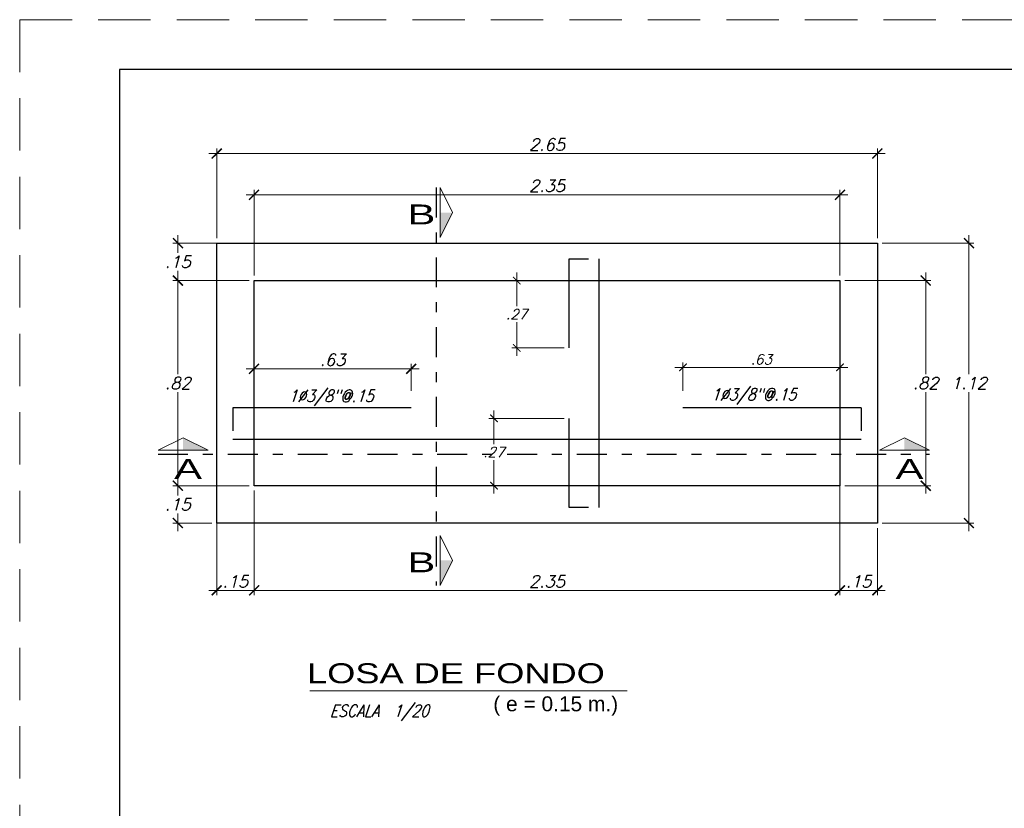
# Model space of a CAD drawing. Header units: metres. Extents: x -11 to 490, y -19 to 215.
# Tile 71 of 73: x 135.82 to 145.7, y 15.5 to 23.41. Entities that reach past the tile are written whole.
import ezdxf
from ezdxf.enums import TextEntityAlignment as Align

# ---------------------------------------------------------------- set-up
doc = ezdxf.new("R2010")
doc.units = ezdxf.units.M
for name, pattern in [('DASHDOT2', [0.5, 0.25, -0.125, 0, -0.125]), ('DASHED', [19.05, 12.7, -6.35]), ('HIDDEN', [0.375, 0.25, -0.125])]:
    doc.linetypes.add(name, pattern=pattern)
for name, color, linetype in [('Cimentación Corte', 2, 'Continuous'), ('DIAGRAMA', 2, 'Continuous'), ('FIERRO', 5, 'Continuous'), ('TABLEROS', 4, 'Continuous')]:
    doc.layers.add(name, color=color, linetype=linetype)
for name, color, linetype, lineweight in [('COTAS', 9, 'Continuous', 13), ('Layer4', 4, 'Continuous', 25), ('Textos', 7, 'Continuous', 0)]:
    doc.layers.add(name, color=color, linetype=linetype, lineweight=lineweight)
doc.layers.add('no se imprime', color=8, linetype='DASHED', plot=False)
doc.styles.add('ARIAL', font='arial.ttf', dxfattribs={"width": 0.95})
doc.styles.add('ARRIAL', font='arial.ttf', dxfattribs={"width": 1.5, "height": 0.08})
doc.styles.add('S', font='romans.shx', dxfattribs={"oblique": 15})
doc.styles.add('STYLE5', font='romans.shx', dxfattribs={"width": 0.8})
doc.dimstyles.new('1-25', dxfattribs={"dimtxt": 0.08, "dimasz": 0.09, "dimexe": 0.09, "dimexo": 0.15, "dimgap": 0.05, "dimtad": 1, "dimtih": 1, "dimtoh": 1, "dimlfac": 0.4, "dimzin": 4, "dimdsep": 46, "dimtxsty": 'S', "dimblk1": 'OBLIQUE', "dimblk2": 'OBLIQUE', "dimsah": 1, "dimcen": 0.06, "dimdle": 0.1, "dimclrd": 1, "dimclre": 1, "dimclrt": 3, "dimadec": 0, "dimazin": 0, "dimtfac": 1, "dimtix": 1, "dimtmove": 0, "dimatfit": 3, "dimldrblk": 'OBLIQUE', "dimfxl": 1, "dimtolj": 1, "dimtzin": 0, "dimarcsym": 0})

# ---------------------------------------------------------------- blocks, each defined once
blk = doc.blocks.new('_ARCHTICK')
at = {"color": 0, "linetype": 'ByBlock', "const_width": 0.15}
blk.add_lwpolyline([(-0.5, -0.5), (0.5, 0.5)], dxfattribs=at)
blk = doc.blocks.new('*D125')
at = {"layer": 'COTAS', "color": 251, "linetype": 'Continuous', "lineweight": 5, "ltscale": 0.02, "transparency": 16777216}
for p, q in [((138.1751, 19.7835), (138.1751, 19.9607)), ((139.7501, 19.6912), (139.7501, 19.9607)), ((139.8301, 19.9107), (138.0951, 19.9107))]:
    blk.add_line(p, q, dxfattribs=at)
at = {"layer": 'Defpoints', "color": 0, "linetype": 'Continuous', "lineweight": 5, "ltscale": 0.02, "transparency": 16777216}
for p in [(138.1751, 19.9107), (138.1751, 19.7335), (139.7501, 19.6412)]:
    blk.add_point(p, dxfattribs=at)
at = {"layer": 'COTAS', "color": 251, "linetype": 'Continuous', "lineweight": 5, "ltscale": 0.02, "transparency": 16777216, "xscale": 0.1, "yscale": 0.1, "zscale": 0.1, "rotation": 180}
blk.add_blockref('_ARCHTICK', (138.1751, 19.9107), dxfattribs=at)
at = {"layer": 'COTAS', "color": 251, "linetype": 'Continuous', "lineweight": 5, "ltscale": 0.02, "transparency": 16777216, "xscale": 0.1, "yscale": 0.1, "zscale": 0.1}
blk.add_blockref('_ARCHTICK', (139.7501, 19.9107), dxfattribs=at)
at = {"layer": 'COTAS', "color": 3, "linetype": 'Continuous', "lineweight": 5, "ltscale": 0.02, "transparency": 16777216, "insert": (138.9626, 20.0007), "char_height": 0.12, "attachment_point": 5, "style": 'S'}
blk.add_mtext('\\A1;.63', dxfattribs=at)
blk = doc.blocks.new('_Oblique')
at = {"color": 0, "linetype": 'ByBlock', "lineweight": -2}
blk.add_line((-0.5, -0.5), (0.5, 0.5), dxfattribs=at)
blk = doc.blocks.new('*D126')
at = {"layer": 'COTAS', "color": 251, "linetype": 'Continuous', "lineweight": 5, "ltscale": 0.02, "transparency": 16777216}
for p, q in [((142.4751, 19.6912), (142.4751, 19.9752)), ((144.0501, 19.6912), (144.0501, 19.9752)), ((144.1301, 19.9252), (142.3951, 19.9252))]:
    blk.add_line(p, q, dxfattribs=at)
at = {"layer": 'Defpoints', "color": 0, "linetype": 'Continuous', "lineweight": 5, "ltscale": 0.02, "transparency": 16777216}
for p in [(142.4751, 19.9252), (142.4751, 19.6412), (144.0501, 19.6412)]:
    blk.add_point(p, dxfattribs=at)
at = {"layer": 'COTAS', "color": 251, "linetype": 'Continuous', "lineweight": 5, "ltscale": 0.02, "transparency": 16777216, "xscale": 0.075, "yscale": 0.075, "zscale": 0.075, "rotation": 180}
blk.add_blockref('_ARCHTICK', (142.4751, 19.9252), dxfattribs=at)
at = {"layer": 'COTAS', "color": 251, "linetype": 'Continuous', "lineweight": 5, "ltscale": 0.02, "transparency": 16777216, "xscale": 0.075, "yscale": 0.075, "zscale": 0.075}
blk.add_blockref('_ARCHTICK', (144.0501, 19.9252), dxfattribs=at)
at = {"layer": 'COTAS', "color": 2, "linetype": 'Continuous', "lineweight": 5, "ltscale": 0.02, "transparency": 16777216, "insert": (143.2626, 20.0052), "char_height": 0.1, "attachment_point": 5, "style": 'S'}
blk.add_mtext('\\A1;.63', dxfattribs=at)
blk = doc.blocks.new('*D138')
at = {"layer": 'COTAS', "color": 251, "linetype": 'Continuous', "lineweight": 5, "ltscale": 0.02, "transparency": 16777216}
for p, q in [((140.8085, 20.876), (140.8085, 20.5385)), ((141.2833, 20.796), (140.7585, 20.796)), ((140.8085, 20.041), (140.8085, 20.3785)), ((141.2833, 20.121), (140.7585, 20.121))]:
    blk.add_line(p, q, dxfattribs=at)
at = {"layer": 'Defpoints', "color": 0, "linetype": 'Continuous', "lineweight": 5, "ltscale": 0.02, "transparency": 16777216}
for p in [(140.8085, 20.796), (141.3333, 20.796), (141.3333, 20.121)]:
    blk.add_point(p, dxfattribs=at)
at = {"layer": 'COTAS', "color": 251, "linetype": 'Continuous', "lineweight": 5, "ltscale": 0.02, "transparency": 16777216, "xscale": 0.075, "yscale": 0.075, "zscale": 0.075}
for p, rotation in [((140.8085, 20.796), 90), ((140.8085, 20.121), 270)]:
    blk.add_blockref('_ARCHTICK', p, dxfattribs=dict(at, rotation=rotation))
at = {"layer": 'COTAS', "color": 2, "linetype": 'Continuous', "lineweight": 5, "ltscale": 0.02, "transparency": 16777216, "insert": (140.8085, 20.4585), "char_height": 0.1, "attachment_point": 5, "style": 'S'}
blk.add_mtext('\\A1;.27', dxfattribs=at)
blk = doc.blocks.new('*D139')
at = {"layer": 'COTAS', "color": 251, "linetype": 'Continuous', "lineweight": 5, "ltscale": 0.02, "transparency": 16777216}
for p, q in [((140.5807, 19.4933), (140.5807, 19.1558)), ((141.2833, 19.4133), (140.5307, 19.4133)), ((140.5807, 18.6583), (140.5807, 18.9958)), ((141.2833, 18.7383), (140.5307, 18.7383))]:
    blk.add_line(p, q, dxfattribs=at)
at = {"layer": 'Defpoints', "color": 0, "linetype": 'Continuous', "lineweight": 5, "ltscale": 0.02, "transparency": 16777216}
for p in [(141.3333, 19.4133), (140.5807, 18.7383), (141.3333, 18.7383)]:
    blk.add_point(p, dxfattribs=at)
at = {"layer": 'COTAS', "color": 251, "linetype": 'Continuous', "lineweight": 5, "ltscale": 0.02, "transparency": 16777216, "xscale": 0.075, "yscale": 0.075, "zscale": 0.075}
for p, rotation in [((140.5807, 19.4133), 90), ((140.5807, 18.7383), 270)]:
    blk.add_blockref('_ARCHTICK', p, dxfattribs=dict(at, rotation=rotation))
at = {"layer": 'COTAS', "color": 2, "linetype": 'Continuous', "lineweight": 5, "ltscale": 0.02, "transparency": 16777216, "insert": (140.5807, 19.0758), "char_height": 0.1, "attachment_point": 5, "style": 'S'}
blk.add_mtext('\\A1;.27', dxfattribs=at)
blk = doc.blocks.new('*D127')
at = {"layer": 'COTAS', "color": 251, "linetype": 'Continuous', "lineweight": 5, "ltscale": 0.02, "transparency": 16777216}
for p, q in [((138.0951, 21.6562), (144.1301, 21.6562)), ((138.1751, 20.846), (138.1751, 21.7062)), ((144.0501, 20.846), (144.0501, 21.7062))]:
    blk.add_line(p, q, dxfattribs=at)
at = {"layer": 'Defpoints', "color": 0, "linetype": 'Continuous', "lineweight": 5, "ltscale": 0.02, "transparency": 16777216}
for p in [(144.0501, 21.6562), (138.1751, 20.796), (144.0501, 20.796)]:
    blk.add_point(p, dxfattribs=at)
at = {"layer": 'COTAS', "color": 251, "linetype": 'Continuous', "lineweight": 5, "ltscale": 0.02, "transparency": 16777216, "xscale": 0.1, "yscale": 0.1, "zscale": 0.1, "rotation": 180}
blk.add_blockref('_ARCHTICK', (138.1751, 21.6562), dxfattribs=at)
at = {"layer": 'COTAS', "color": 251, "linetype": 'Continuous', "lineweight": 5, "ltscale": 0.02, "transparency": 16777216, "xscale": 0.1, "yscale": 0.1, "zscale": 0.1}
blk.add_blockref('_ARCHTICK', (144.0501, 21.6562), dxfattribs=at)
at = {"layer": 'COTAS', "color": 3, "linetype": 'Continuous', "lineweight": 5, "ltscale": 0.02, "transparency": 16777216, "insert": (141.1126, 21.7462), "char_height": 0.12, "attachment_point": 5, "style": 'S'}
blk.add_mtext('\\A1;2.35', dxfattribs=at)
blk = doc.blocks.new('*D128')
at = {"layer": 'COTAS', "color": 251, "linetype": 'Continuous', "lineweight": 5, "ltscale": 0.02, "transparency": 16777216}
for p, q in [((137.8001, 21.221), (137.8001, 22.1198)), ((144.4251, 21.221), (144.4251, 22.1198)), ((137.7201, 22.0698), (144.5051, 22.0698))]:
    blk.add_line(p, q, dxfattribs=at)
at = {"layer": 'Defpoints', "color": 0, "linetype": 'Continuous', "lineweight": 5, "ltscale": 0.02, "transparency": 16777216}
for p in [(144.4251, 22.0698), (137.8001, 21.171), (144.4251, 21.171)]:
    blk.add_point(p, dxfattribs=at)
at = {"layer": 'COTAS', "color": 251, "linetype": 'Continuous', "lineweight": 5, "ltscale": 0.02, "transparency": 16777216, "xscale": 0.1, "yscale": 0.1, "zscale": 0.1, "rotation": 180}
blk.add_blockref('_ARCHTICK', (137.8001, 22.0698), dxfattribs=at)
at = {"layer": 'COTAS', "color": 251, "linetype": 'Continuous', "lineweight": 5, "ltscale": 0.02, "transparency": 16777216, "xscale": 0.1, "yscale": 0.1, "zscale": 0.1}
blk.add_blockref('_ARCHTICK', (144.4251, 22.0698), dxfattribs=at)
at = {"layer": 'COTAS', "color": 3, "linetype": 'Continuous', "lineweight": 5, "ltscale": 0.02, "transparency": 16777216, "insert": (141.1126, 22.1598), "char_height": 0.12, "attachment_point": 5, "style": 'S'}
blk.add_mtext('\\A1;2.65', dxfattribs=at)
blk = doc.blocks.new('*D129')
at = {"layer": 'COTAS', "color": 251, "linetype": 'Continuous', "lineweight": 5, "ltscale": 0.02, "transparency": 16777216}
for p, q in [((144.9101, 20.876), (144.9101, 19.8572)), ((144.1001, 20.796), (144.9601, 20.796)), ((144.9101, 18.6583), (144.9101, 19.6772)), ((144.1001, 18.7383), (144.9601, 18.7383))]:
    blk.add_line(p, q, dxfattribs=at)
at = {"layer": 'Defpoints', "color": 0, "linetype": 'Continuous', "lineweight": 5, "ltscale": 0.02, "transparency": 16777216}
for p in [(144.0501, 20.796), (144.9101, 20.796), (144.0501, 18.7383)]:
    blk.add_point(p, dxfattribs=at)
at = {"layer": 'COTAS', "color": 251, "linetype": 'Continuous', "lineweight": 5, "ltscale": 0.02, "transparency": 16777216, "xscale": 0.1, "yscale": 0.1, "zscale": 0.1}
for p, rotation in [((144.9101, 20.796), 90), ((144.9101, 18.7383), 270)]:
    blk.add_blockref('_ARCHTICK', p, dxfattribs=dict(at, rotation=rotation))
at = {"layer": 'COTAS', "color": 3, "linetype": 'Continuous', "lineweight": 5, "ltscale": 0.02, "transparency": 16777216, "insert": (144.9101, 19.7672), "char_height": 0.12, "attachment_point": 5, "style": 'S'}
blk.add_mtext('\\A1;.82', dxfattribs=at)
blk = doc.blocks.new('*D130')
at = {"layer": 'COTAS', "color": 251, "linetype": 'Continuous', "lineweight": 5, "ltscale": 0.02, "transparency": 16777216}
for p, q in [((145.3439, 21.251), (145.3439, 19.8572)), ((144.4751, 21.171), (145.3939, 21.171)), ((145.3439, 18.2833), (145.3439, 19.6772)), ((144.4751, 18.3633), (145.3939, 18.3633))]:
    blk.add_line(p, q, dxfattribs=at)
at = {"layer": 'Defpoints', "color": 0, "linetype": 'Continuous', "lineweight": 5, "ltscale": 0.02, "transparency": 16777216}
for p in [(144.4251, 21.171), (144.4251, 18.3633), (145.3439, 18.3633)]:
    blk.add_point(p, dxfattribs=at)
at = {"layer": 'COTAS', "color": 251, "linetype": 'Continuous', "lineweight": 5, "ltscale": 0.02, "transparency": 16777216, "xscale": 0.1, "yscale": 0.1, "zscale": 0.1}
for p, rotation in [((145.3439, 21.171), 90), ((145.3439, 18.3633), 270)]:
    blk.add_blockref('_ARCHTICK', p, dxfattribs=dict(at, rotation=rotation))
at = {"layer": 'COTAS', "color": 3, "linetype": 'Continuous', "lineweight": 5, "ltscale": 0.02, "transparency": 16777216, "insert": (145.3439, 19.7672), "char_height": 0.12, "attachment_point": 5, "style": 'S'}
blk.add_mtext('\\A1;1.12', dxfattribs=at)
blk = doc.blocks.new('*D131')
at = {"layer": 'COTAS', "color": 251, "linetype": 'Continuous', "lineweight": 5, "ltscale": 0.02, "transparency": 16777216}
for p, q in [((137.411, 21.251), (137.411, 21.0735)), ((138.1251, 21.171), (137.361, 21.171)), ((137.411, 20.716), (137.411, 20.8935)), ((138.1251, 20.796), (137.361, 20.796))]:
    blk.add_line(p, q, dxfattribs=at)
at = {"layer": 'Defpoints', "color": 0, "linetype": 'Continuous', "lineweight": 5, "ltscale": 0.02, "transparency": 16777216}
for p in [(138.1751, 21.171), (137.411, 20.796), (138.1751, 20.796)]:
    blk.add_point(p, dxfattribs=at)
at = {"layer": 'COTAS', "color": 251, "linetype": 'Continuous', "lineweight": 5, "ltscale": 0.02, "transparency": 16777216, "xscale": 0.1, "yscale": 0.1, "zscale": 0.1}
for p, rotation in [((137.411, 21.171), 90), ((137.411, 20.796), 270)]:
    blk.add_blockref('_ARCHTICK', p, dxfattribs=dict(at, rotation=rotation))
at = {"layer": 'COTAS', "color": 3, "linetype": 'Continuous', "lineweight": 5, "ltscale": 0.02, "transparency": 16777216, "insert": (137.411, 20.9835), "char_height": 0.12, "attachment_point": 5, "style": 'S'}
blk.add_mtext('\\A1;.15', dxfattribs=at)
blk = doc.blocks.new('*D132')
at = {"layer": 'COTAS', "color": 251, "linetype": 'Continuous', "lineweight": 5, "ltscale": 0.02, "transparency": 16777216}
for p, q in [((137.411, 20.876), (137.411, 19.8572)), ((138.1251, 20.796), (137.361, 20.796)), ((137.411, 18.6583), (137.411, 19.6772)), ((138.1251, 18.7383), (137.361, 18.7383))]:
    blk.add_line(p, q, dxfattribs=at)
at = {"layer": 'Defpoints', "color": 0, "linetype": 'Continuous', "lineweight": 5, "ltscale": 0.02, "transparency": 16777216}
for p in [(138.1751, 20.796), (137.411, 18.7383), (138.1751, 18.7383)]:
    blk.add_point(p, dxfattribs=at)
at = {"layer": 'COTAS', "color": 251, "linetype": 'Continuous', "lineweight": 5, "ltscale": 0.02, "transparency": 16777216, "xscale": 0.1, "yscale": 0.1, "zscale": 0.1}
for p, rotation in [((137.411, 20.796), 90), ((137.411, 18.7383), 270)]:
    blk.add_blockref('_ARCHTICK', p, dxfattribs=dict(at, rotation=rotation))
at = {"layer": 'COTAS', "color": 3, "linetype": 'Continuous', "lineweight": 5, "ltscale": 0.02, "transparency": 16777216, "insert": (137.411, 19.7672), "char_height": 0.12, "attachment_point": 5, "style": 'S'}
blk.add_mtext('\\A1;.82', dxfattribs=at)
blk = doc.blocks.new('*D133')
at = {"layer": 'COTAS', "color": 251, "linetype": 'Continuous', "lineweight": 5, "ltscale": 0.02, "transparency": 16777216}
for p, q in [((137.411, 18.8183), (137.411, 18.6408)), ((138.1251, 18.7383), (137.361, 18.7383)), ((137.411, 18.2833), (137.411, 18.4608)), ((137.7501, 18.3633), (137.361, 18.3633))]:
    blk.add_line(p, q, dxfattribs=at)
at = {"layer": 'Defpoints', "color": 0, "linetype": 'Continuous', "lineweight": 5, "ltscale": 0.02, "transparency": 16777216}
for p in [(138.1751, 18.7383), (137.411, 18.3633), (137.8001, 18.3633)]:
    blk.add_point(p, dxfattribs=at)
at = {"layer": 'COTAS', "color": 251, "linetype": 'Continuous', "lineweight": 5, "ltscale": 0.02, "transparency": 16777216, "xscale": 0.1, "yscale": 0.1, "zscale": 0.1}
for p, rotation in [((137.411, 18.7383), 90), ((137.411, 18.3633), 270)]:
    blk.add_blockref('_ARCHTICK', p, dxfattribs=dict(at, rotation=rotation))
at = {"layer": 'COTAS', "color": 3, "linetype": 'Continuous', "lineweight": 5, "ltscale": 0.02, "transparency": 16777216, "insert": (137.411, 18.5508), "char_height": 0.12, "attachment_point": 5, "style": 'S'}
blk.add_mtext('\\A1;.15', dxfattribs=at)
blk = doc.blocks.new('*D134')
at = {"layer": 'COTAS', "color": 251, "linetype": 'Continuous', "lineweight": 5, "ltscale": 0.02, "transparency": 16777216}
for p, q in [((138.1751, 18.6883), (138.1751, 17.6383)), ((137.8001, 18.621), (137.8001, 17.6383)), ((137.7201, 17.6883), (138.2551, 17.6883))]:
    blk.add_line(p, q, dxfattribs=at)
at = {"layer": 'Defpoints', "color": 0, "linetype": 'Continuous', "lineweight": 5, "ltscale": 0.02, "transparency": 16777216}
for p in [(137.8001, 18.671), (138.1751, 18.7383), (138.1751, 17.6883)]:
    blk.add_point(p, dxfattribs=at)
at = {"layer": 'COTAS', "color": 251, "linetype": 'Continuous', "lineweight": 5, "ltscale": 0.02, "transparency": 16777216, "xscale": 0.1, "yscale": 0.1, "zscale": 0.1, "rotation": 180}
blk.add_blockref('_ARCHTICK', (137.8001, 17.6883), dxfattribs=at)
at = {"layer": 'COTAS', "color": 251, "linetype": 'Continuous', "lineweight": 5, "ltscale": 0.02, "transparency": 16777216, "xscale": 0.1, "yscale": 0.1, "zscale": 0.1}
blk.add_blockref('_ARCHTICK', (138.1751, 17.6883), dxfattribs=at)
at = {"layer": 'COTAS', "color": 3, "linetype": 'Continuous', "lineweight": 5, "ltscale": 0.02, "transparency": 16777216, "insert": (137.9876, 17.7783), "char_height": 0.12, "attachment_point": 5, "style": 'S'}
blk.add_mtext('\\A1;.15', dxfattribs=at)
blk = doc.blocks.new('*D135')
at = {"layer": 'COTAS', "color": 251, "linetype": 'Continuous', "lineweight": 5, "ltscale": 0.02, "transparency": 16777216}
for p, q in [((138.1751, 18.6883), (138.1751, 17.6383)), ((144.0501, 18.6883), (144.0501, 17.6383)), ((138.0951, 17.6883), (144.1301, 17.6883))]:
    blk.add_line(p, q, dxfattribs=at)
at = {"layer": 'Defpoints', "color": 0, "linetype": 'Continuous', "lineweight": 5, "ltscale": 0.02, "transparency": 16777216}
for p in [(138.1751, 18.7383), (144.0501, 18.7383), (144.0501, 17.6883)]:
    blk.add_point(p, dxfattribs=at)
at = {"layer": 'COTAS', "color": 251, "linetype": 'Continuous', "lineweight": 5, "ltscale": 0.02, "transparency": 16777216, "xscale": 0.1, "yscale": 0.1, "zscale": 0.1, "rotation": 180}
blk.add_blockref('_ARCHTICK', (138.1751, 17.6883), dxfattribs=at)
at = {"layer": 'COTAS', "color": 251, "linetype": 'Continuous', "lineweight": 5, "ltscale": 0.02, "transparency": 16777216, "xscale": 0.1, "yscale": 0.1, "zscale": 0.1}
blk.add_blockref('_ARCHTICK', (144.0501, 17.6883), dxfattribs=at)
at = {"layer": 'COTAS', "color": 3, "linetype": 'Continuous', "lineweight": 5, "ltscale": 0.02, "transparency": 16777216, "insert": (141.1126, 17.7783), "char_height": 0.12, "attachment_point": 5, "style": 'S'}
blk.add_mtext('\\A1;2.35', dxfattribs=at)
blk = doc.blocks.new('*D136')
at = {"layer": 'COTAS', "color": 251, "linetype": 'Continuous', "lineweight": 5, "ltscale": 0.02, "transparency": 16777216}
for p, q in [((144.0501, 18.6883), (144.0501, 17.6383)), ((144.4251, 18.3133), (144.4251, 17.6383)), ((143.9701, 17.6883), (144.5051, 17.6883))]:
    blk.add_line(p, q, dxfattribs=at)
at = {"layer": 'Defpoints', "color": 0, "linetype": 'Continuous', "lineweight": 5, "ltscale": 0.02, "transparency": 16777216}
for p in [(144.0501, 18.7383), (144.4251, 18.3633), (144.4251, 17.6883)]:
    blk.add_point(p, dxfattribs=at)
at = {"layer": 'COTAS', "color": 251, "linetype": 'Continuous', "lineweight": 5, "ltscale": 0.02, "transparency": 16777216, "xscale": 0.1, "yscale": 0.1, "zscale": 0.1, "rotation": 180}
blk.add_blockref('_ARCHTICK', (144.0501, 17.6883), dxfattribs=at)
at = {"layer": 'COTAS', "color": 251, "linetype": 'Continuous', "lineweight": 5, "ltscale": 0.02, "transparency": 16777216, "xscale": 0.1, "yscale": 0.1, "zscale": 0.1}
blk.add_blockref('_ARCHTICK', (144.4251, 17.6883), dxfattribs=at)
at = {"layer": 'COTAS', "color": 3, "linetype": 'Continuous', "lineweight": 5, "ltscale": 0.02, "transparency": 16777216, "insert": (144.2376, 17.7783), "char_height": 0.12, "attachment_point": 5, "style": 'S'}
blk.add_mtext('\\A1;.15', dxfattribs=at)

msp = doc.modelspace()

# ---------------------------------------------------------------- hatches: boundary and pattern name
at = {"layer": 'Cimentación Corte', "linetype": 'Continuous', "lineweight": 5}
for points in [[(140.165, 21.4775), (140.0426, 21.4775), (140.0426, 21.227)], [(137.4627, 19.2179), (137.4627, 19.0955), (137.7132, 19.0955)], [(144.6971, 19.2179), (144.6971, 19.0955), (144.9476, 19.0955)], [(140.165, 17.988), (140.0426, 17.988), (140.0426, 17.7375)]]:
    msp.add_hatch(color=1, dxfattribs=at).paths.add_polyline_path(points)

# ---------------------------------------------------------------- linework, layer by layer
at = {"layer": 'Cimentación Corte', "color": 160, "linetype": 'DASHDOT2', "lineweight": 25, "ltscale": 1.2}
for p, q in [((140.0021, 21.728), (140.0021, 17.7375)), ((137.2122, 19.055), (144.9476, 19.055))]:
    msp.add_line(p, q, dxfattribs=at)
at = {"layer": 'Cimentación Corte', "color": 8, "linetype": 'Continuous', "lineweight": 5}
msp.add_line((138.7332, 16.6792), (141.9163, 16.6792), dxfattribs=at)
at = {"layer": 'Cimentación Corte', "color": 5, "linetype": 'Continuous', "lineweight": 5}
for points in [[(140.0426, 21.227), (140.165, 21.4775), (140.0426, 21.728), (140.0426, 21.227)], [(137.7132, 19.0955), (137.4627, 19.2179), (137.2122, 19.0955), (137.7132, 19.0955)], [(144.9476, 19.0955), (144.6971, 19.2179), (144.4466, 19.0955), (144.9476, 19.0955)], [(140.0426, 17.7375), (140.165, 17.988), (140.0426, 18.2385), (140.0426, 17.7375)]]:
    msp.add_lwpolyline(points, dxfattribs=at)
at = {"layer": 'DIAGRAMA', "color": 4}
msp.add_lwpolyline([(165.0245, 22.9129), (136.8245, 22.9129), (136.8245, 2.9129), (165.0245, 2.9129)], close=True, dxfattribs=at)
at = {"layer": 'FIERRO', "color": 4, "linetype": 'Continuous', "lineweight": 25}
for p, q in [((141.3333, 20.121), (141.3333, 21.0152)), ((141.3333, 21.0152), (141.5282, 21.0152)), ((141.6307, 21.0152), (141.6307, 18.5191)), ((139.7501, 19.5181), (137.9616, 19.5181)), ((137.9616, 19.5181), (137.9616, 19.2898)), ((144.2635, 19.5181), (142.4751, 19.5181)), ((144.2635, 19.5181), (144.2635, 19.2898)), ((141.3333, 18.5191), (141.3333, 19.4133)), ((144.2635, 19.2015), (137.9616, 19.2015)), ((141.5282, 18.5191), (141.3333, 18.5191))]:
    msp.add_line(p, q, dxfattribs=at)
at = {"layer": 'no se imprime', "color": 251, "linetype": 'HIDDEN', "lineweight": 5, "ltscale": 2.1}
msp.add_lwpolyline([(135.8245, 23.4129), (165.5245, 23.4129), (165.5245, 2.4129), (135.8245, 2.4129)], close=True, dxfattribs=at)
at = {"layer": 'TABLEROS', "color": 251, "linetype": 'Continuous', "lineweight": 5}
msp.add_line((144.0501, 18.7383), (144.0501, 18.3633), dxfattribs=at)
at = {"layer": 'TABLEROS', "color": 94, "linetype": 'Continuous', "lineweight": 25}
for points in [[(137.8001, 21.171), (144.4251, 21.171), (144.4251, 18.3633), (137.8001, 18.3633)], [(138.1751, 20.796), (144.0501, 20.796), (144.0501, 18.7383), (138.1751, 18.7383)]]:
    msp.add_lwpolyline(points, close=True, dxfattribs=at)

# ---------------------------------------------------------------- texts
at = {"color": 2, "style": 'STYLE5', "oblique": 18, "width": 0.85}
for s, p in [('1Ø3/8"@.15', (138.9458, 19.6982)), ('1Ø3/8"@.15', (143.184, 19.7141)), ('ESCALA  1/20', (139.4302, 16.5401))]:
    msp.add_text(s, height=0.12, dxfattribs=at).set_placement(p, align=Align.TOP_CENTER)
at = {"layer": 'Layer4', "color": 4, "style": 'ARRIAL'}
for s, width, p in [('B', 1.5, (139.7127, 21.3591)), ('A', 1.5, (137.3733, 18.8057)), ('A', 1.5, (144.6077, 18.8057)), ('B', 1.5, (139.7127, 17.8696)), ('LOSA DE FONDO', 1.3, (138.7057, 16.7566))]:
    msp.add_text(s, height=0.2, dxfattribs=dict(at, width=width)).set_placement(p)
at = {"layer": 'Textos', "style": 'ARIAL'}
msp.add_text('( e = 0.15 m.)', height=0.15, dxfattribs=at).set_placement((140.5739, 16.4749))

# ---------------------------------------------------------------- dimensions: what is measured, and where the dimension line sits
at = {"layer": 'COTAS', "color": 251, "linetype": 'Continuous', "lineweight": 5, "ltscale": 0.02}
for base, p1, p2, override, picture, middle in [((144.4251, 22.0698), (137.8001, 21.171), (144.4251, 21.171), {"dimtxt": 0.12, "dimasz": 0.1, "dimexe": 0.05, "dimexo": 0.05, "dimgap": 0.03, "dimblk1": 'ARCHTICK', "dimblk2": 'ARCHTICK', "dimdle": 0.08, "dimclrd": 251, "dimclre": 251, "dimlwd": 5, "dimlwe": 5}, '*D128', (141.1126, 22.1598)), ((144.0501, 21.6562), (138.1751, 20.796), (144.0501, 20.796), {"dimtxt": 0.12, "dimasz": 0.1, "dimexe": 0.05, "dimexo": 0.05, "dimgap": 0.03, "dimblk1": 'ARCHTICK', "dimblk2": 'ARCHTICK', "dimdle": 0.08, "dimclrd": 251, "dimclre": 251, "dimlwd": 5, "dimlwe": 5}, '*D127', (141.1126, 21.7462)), ((138.1751, 19.9107), (139.7501, 19.6412), (138.1751, 19.7335), {"dimtxt": 0.12, "dimasz": 0.1, "dimexe": 0.05, "dimexo": 0.05, "dimgap": 0.03, "dimblk1": 'ARCHTICK', "dimblk2": 'ARCHTICK', "dimdle": 0.08, "dimclrd": 251, "dimclre": 251, "dimlwd": 5, "dimlwe": 5}, '*D125', (138.9626, 20.0007)), ((142.4751, 19.9252), (144.0501, 19.6412), (142.4751, 19.6412), {"dimtxt": 0.1, "dimasz": 0.075, "dimexe": 0.05, "dimexo": 0.05, "dimgap": 0.03, "dimblk1": 'ARCHTICK', "dimblk2": 'ARCHTICK', "dimdle": 0.08, "dimclrd": 251, "dimclre": 251, "dimclrt": 2, "dimlwd": 5, "dimlwe": 5}, '*D126', (143.2626, 20.0052)), ((138.1751, 17.6883), (137.8001, 18.671), (138.1751, 18.7383), {"dimtxt": 0.12, "dimasz": 0.1, "dimexe": 0.05, "dimexo": 0.05, "dimgap": 0.03, "dimblk1": 'ARCHTICK', "dimblk2": 'ARCHTICK', "dimdle": 0.08, "dimclrd": 251, "dimclre": 251, "dimlwd": 5, "dimlwe": 5}, '*D134', (137.9876, 17.7783)), ((144.0501, 17.6883), (138.1751, 18.7383), (144.0501, 18.7383), {"dimtxt": 0.12, "dimasz": 0.1, "dimexe": 0.05, "dimexo": 0.05, "dimgap": 0.03, "dimblk1": 'ARCHTICK', "dimblk2": 'ARCHTICK', "dimdle": 0.08, "dimclrd": 251, "dimclre": 251, "dimlwd": 5, "dimlwe": 5}, '*D135', (141.1126, 17.7783)), ((144.4251, 17.6883), (144.0501, 18.7383), (144.4251, 18.3633), {"dimtxt": 0.12, "dimasz": 0.1, "dimexe": 0.05, "dimexo": 0.05, "dimgap": 0.03, "dimblk1": 'ARCHTICK', "dimblk2": 'ARCHTICK', "dimdle": 0.08, "dimclrd": 251, "dimclre": 251, "dimlwd": 5, "dimlwe": 5}, '*D136', (144.2376, 17.7783))]:
    dim = msp.add_linear_dim(base=base, p1=p1, p2=p2, dimstyle='1-25', override=override, dxfattribs=at)
    dim.commit()
    dim.dimension.update_dxf_attribs({"geometry": picture, "text_midpoint": middle})
for base, p1, p2, override, picture, middle in [((137.411, 20.796), (138.1751, 21.171), (138.1751, 20.796), {"dimtxt": 0.12, "dimasz": 0.1, "dimexe": 0.05, "dimexo": 0.05, "dimgap": 0.03, "dimblk1": 'ARCHTICK', "dimblk2": 'ARCHTICK', "dimdle": 0.08, "dimclrd": 251, "dimclre": 251, "dimlwd": 5, "dimlwe": 5}, '*D131', (137.411, 20.9835)), ((145.3439, 18.3633), (144.4251, 21.171), (144.4251, 18.3633), {"dimtxt": 0.12, "dimasz": 0.1, "dimexe": 0.05, "dimexo": 0.05, "dimgap": 0.03, "dimblk1": 'ARCHTICK', "dimblk2": 'ARCHTICK', "dimdle": 0.08, "dimclrd": 251, "dimclre": 251, "dimlwd": 5, "dimlwe": 5}, '*D130', (145.3439, 19.7672)), ((137.411, 18.7383), (138.1751, 20.796), (138.1751, 18.7383), {"dimtxt": 0.12, "dimasz": 0.1, "dimexe": 0.05, "dimexo": 0.05, "dimgap": 0.03, "dimblk1": 'ARCHTICK', "dimblk2": 'ARCHTICK', "dimdle": 0.08, "dimclrd": 251, "dimclre": 251, "dimlwd": 5, "dimlwe": 5}, '*D132', (137.411, 19.7672)), ((140.8085, 20.796), (141.3333, 20.121), (141.3333, 20.796), {"dimtxt": 0.1, "dimasz": 0.075, "dimexe": 0.05, "dimexo": 0.05, "dimgap": 0.03, "dimblk1": 'ARCHTICK', "dimblk2": 'ARCHTICK', "dimdle": 0.08, "dimclrd": 251, "dimclre": 251, "dimclrt": 2, "dimlwd": 5, "dimlwe": 5}, '*D138', (140.8085, 20.4585)), ((144.9101, 20.796), (144.0501, 18.7383), (144.0501, 20.796), {"dimtxt": 0.12, "dimasz": 0.1, "dimexe": 0.05, "dimexo": 0.05, "dimgap": 0.03, "dimblk1": 'ARCHTICK', "dimblk2": 'ARCHTICK', "dimdle": 0.08, "dimclrd": 251, "dimclre": 251, "dimlwd": 5, "dimlwe": 5}, '*D129', (144.9101, 19.7672)), ((140.5807, 18.7383), (141.3333, 19.4133), (141.3333, 18.7383), {"dimtxt": 0.1, "dimasz": 0.075, "dimexe": 0.05, "dimexo": 0.05, "dimgap": 0.03, "dimblk1": 'ARCHTICK', "dimblk2": 'ARCHTICK', "dimdle": 0.08, "dimclrd": 251, "dimclre": 251, "dimclrt": 2, "dimlwd": 5, "dimlwe": 5}, '*D139', (140.5807, 19.0758)), ((137.411, 18.3633), (138.1751, 18.7383), (137.8001, 18.3633), {"dimtxt": 0.12, "dimasz": 0.1, "dimexe": 0.05, "dimexo": 0.05, "dimgap": 0.03, "dimblk1": 'ARCHTICK', "dimblk2": 'ARCHTICK', "dimdle": 0.08, "dimclrd": 251, "dimclre": 251, "dimlwd": 5, "dimlwe": 5}, '*D133', (137.411, 18.5508))]:
    dim = msp.add_linear_dim(base=base, p1=p1, p2=p2, angle=90, dimstyle='1-25', override=override, dxfattribs=at)
    dim.commit()
    dim.dimension.update_dxf_attribs({"geometry": picture, "text_midpoint": middle})

doc.saveas('drawing.dxf')
